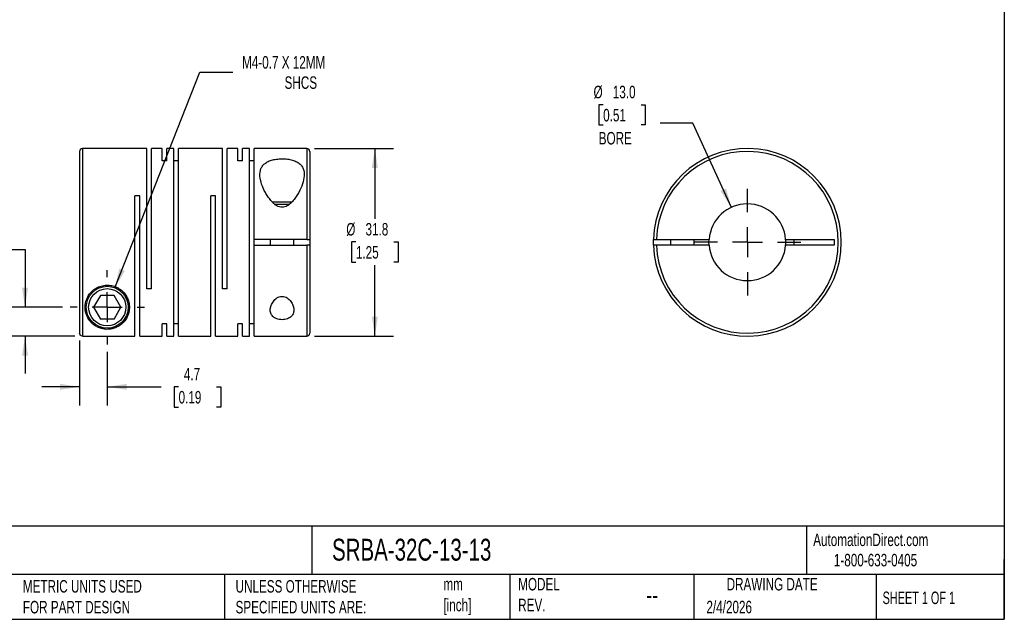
# Model space of a CAD drawing. Header units: millimetres. Extents: x 6 to 273, y 6 to 210.
# Tile 2 of 3: x 106 to 273, y 6 to 108. Entities that reach past the tile are written whole.
import ezdxf

# ---------------------------------------------------------------- set-up
doc = ezdxf.new("R2010")
doc.units = ezdxf.units.MM
doc.linetypes.add('SLD-Center', pattern=[19.05, 15.24, -1.27, 1.27, -1.27])
doc.linetypes.add('SLD-Solid', pattern=[0])
doc.layers.add('CENTER', color=40, linetype='SLD-Center')
doc.layers.add('DIMENSIONS', color=140, linetype='SLD-Solid', lineweight=25)
doc.layers.add('TEXT', color=140, linetype='SLD-Solid', lineweight=25)
doc.styles.add('SLDTEXTSTYLE0', font='TXT', dxfattribs={"width": 0.7})
doc.styles.add('SLDTEXTSTYLE1', font='TXT', dxfattribs={"width": 0.65})
doc.dimstyles.new('SLDDIMSTYLE0', dxfattribs={"dimtxt": 2.158008, "dimasz": 3.302, "dimexe": 0, "dimexo": 0.0625, "dimgap": 0.539502, "dimtad": 0, "dimtih": 1, "dimtoh": 1, "dimdec": 1, "dimrnd": 1e-09, "dimzin": 12, "dimdsep": 46, "dimtxsty": 'SLDTEXTSTYLE0', "dimsah": 1, "dimcen": 0.09, "dimadec": 0, "dimazin": 3, "dimtfac": 1, "dimtdec": 1, "dimtmove": 0, "dimatfit": 0, "dimfxl": 0, "dimfrac": 2, "dimtolj": 1, "dimtzin": 12, "dimarcsym": 0})
doc.dimstyles.new('SLDDIMSTYLE1', dxfattribs={"dimtxt": 2.158008, "dimasz": 3.302, "dimexe": 0, "dimexo": 0.0625, "dimgap": 0.539502, "dimtad": 0, "dimtih": 1, "dimtoh": 1, "dimdec": 1, "dimrnd": 1e-09, "dimzin": 12, "dimdsep": 46, "dimtxsty": 'SLDTEXTSTYLE0', "dimsah": 1, "dimcen": 0.09, "dimadec": 0, "dimazin": 3, "dimtfac": 1, "dimtdec": 1, "dimtofl": 0, "dimtmove": 0, "dimatfit": 3, "dimfxl": 0, "dimfrac": 2, "dimtolj": 1, "dimtzin": 12, "dimarcsym": 0})
doc.dimstyles.new('SLDDIMSTYLE2', dxfattribs={"dimtxt": 2.158008, "dimasz": 3.302, "dimexe": 0, "dimexo": 0.0625, "dimgap": 0.539502, "dimtad": 0, "dimtih": 1, "dimtoh": 1, "dimdec": 1, "dimrnd": 1e-09, "dimzin": 12, "dimdsep": 46, "dimtxsty": 'SLDTEXTSTYLE0', "dimsah": 1, "dimcen": 0, "dimadec": 0, "dimazin": 3, "dimtfac": 1, "dimtdec": 1, "dimtofl": 0, "dimtmove": 0, "dimatfit": 3, "dimfxl": 0, "dimfrac": 2, "dimtolj": 1, "dimtzin": 12, "dimarcsym": 0})
doc.dimstyles.new('SLDDIMSTYLE3', dxfattribs={"dimtxt": 2.158008, "dimasz": 3.302, "dimexe": 0, "dimexo": 0.0625, "dimgap": 0.539502, "dimtad": 0, "dimtih": 1, "dimtoh": 1, "dimdec": 1, "dimrnd": 1e-09, "dimzin": 4, "dimdsep": 46, "dimtxsty": 'SLDTEXTSTYLE0', "dimsah": 1, "dimcen": 0, "dimadec": 0, "dimazin": 1, "dimtfac": 1, "dimtdec": 1, "dimtofl": 0, "dimtmove": 0, "dimatfit": 3, "dimfxl": 0, "dimfrac": 2, "dimtolj": 1, "dimtzin": 12, "dimarcsym": 0})

# ---------------------------------------------------------------- blocks, each defined once
blk = doc.blocks.new('_D')
at = {"layer": 'DIMENSIONS'}
for p, q in [((116.44, 53.57), (116.44, 42.57)), ((121.14, 51.67), (121.14, 42.57)), ((116.44, 45.74), (110.09, 45.74)), ((121.14, 45.74), (130.3, 45.74)), ((133.22, 45.74), (132.5, 45.74)), ((132.5, 45.74), (132.5, 42.31)), ((139.63, 45.74), (140.36, 45.74)), ((140.36, 45.74), (140.36, 42.31)), ((132.5, 42.31), (133.22, 42.31)), ((140.36, 42.31), (139.63, 42.31))]:
    blk.add_line(p, q, dxfattribs=at)
for points in [[(116.44, 45.74), (113.14, 46.25), (113.14, 45.24)], [(121.14, 45.74), (124.45, 45.24), (124.45, 46.25)]]:
    blk.add_solid(points, dxfattribs=at)
at = {"layer": 'DIMENSIONS', "char_height": 2.117, "attachment_point": 1, "style": 'SLDTEXTSTYLE0'}
for s, insert in [('4.7', (134.12, 48.95)), ('0.19', (133.22, 45.04))]:
    blk.add_mtext(s, dxfattribs=dict(at, insert=insert))
blk = doc.blocks.new('_D_1')
at = {"layer": 'DIMENSIONS'}
for p, q in [((90.56, 69.02), (89.84, 69.02)), ((89.84, 69.02), (89.84, 65.59)), ((96.98, 69.02), (97.7, 69.02)), ((97.7, 69.02), (97.7, 65.59)), ((100.87, 69.02), (107.22, 69.02)), ((107.22, 69.02), (107.22, 59.23)), ((89.84, 65.59), (90.56, 65.59)), ((97.7, 65.59), (96.98, 65.59)), ((113.58, 59.23), (104.04, 59.23)), ((115.67, 54.34), (104.04, 54.34)), ((107.22, 54.34), (107.22, 47.99))]:
    blk.add_line(p, q, dxfattribs=at)
for points in [[(107.22, 59.23), (107.73, 62.53), (106.71, 62.53)], [(107.22, 54.34), (106.71, 51.03), (107.73, 51.03)]]:
    blk.add_solid(points, dxfattribs=at)
at = {"layer": 'DIMENSIONS', "char_height": 2.117, "attachment_point": 1, "style": 'SLDTEXTSTYLE0'}
for s, insert in [('4.9', (91.46, 72.23)), ('0.19', (90.56, 68.32))]:
    blk.add_mtext(s, dxfattribs=dict(at, insert=insert))
blk = doc.blocks.new('_D_2')
at = {"layer": 'DIMENSIONS'}
for p, q in [((156.21, 86.13), (169.63, 86.13)), ((166.45, 86.13), (166.45, 74.21)), ((163.25, 70.29), (162.52, 70.29)), ((162.52, 70.29), (162.52, 66.86)), ((169.66, 70.29), (170.39, 70.29)), ((170.39, 70.29), (170.39, 66.86)), ((162.52, 66.86), (163.25, 66.86)), ((170.39, 66.86), (169.66, 66.86)), ((166.45, 54.33), (166.45, 66.38)), ((156.21, 54.33), (169.63, 54.33))]:
    blk.add_line(p, q, dxfattribs=at)
for points in [[(166.45, 86.13), (165.95, 82.83), (166.96, 82.83)], [(166.45, 54.33), (166.96, 57.63), (165.95, 57.63)]]:
    blk.add_solid(points, dxfattribs=at)
at = {"layer": 'DIMENSIONS', "char_height": 2.117, "attachment_point": 1, "style": 'SLDTEXTSTYLE0'}
for s, insert in [('%%c', (161.62, 73.5)), ('31.8', (164.88, 73.5)), ('1.25', (163.25, 69.59))]:
    blk.add_mtext(s, dxfattribs=dict(at, insert=insert))
blk = doc.blocks.new('_D_3')
at = {"layer": 'DIMENSIONS'}
for p, q in [((122.45, 62.53), (136.83, 99.05)), ((136.83, 99.05), (142.38, 99.05))]:
    blk.add_line(p, q, dxfattribs=at)
blk.add_solid([(122.45, 62.53), (124.13, 65.42), (123.18, 65.79)], dxfattribs=at)
at = {"layer": 'DIMENSIONS', "attachment_point": 1, "style": 'SLDTEXTSTYLE0'}
for s, insert, char_height in [('M4-0.7 X 12MM', (143.97, 101.78), 2.1167), ('SHCS', (151.17, 98.35), 2.117)]:
    blk.add_mtext(s, dxfattribs=dict(at, insert=insert, char_height=char_height))
blk = doc.blocks.new('SW_CENTERMARKSYMBOL_0')
at = {"layer": 'CENTER', "color": 0}
for p, q in [((0, 5.08), (0, 6.29)), ((0, 0), (0, 2.54)), ((-5.08, 0), (-6.29, 0)), ((0, 0), (-2.54, 0)), ((0, 0), (0, -2.54)), ((0, 0), (2.54, 0)), ((5.08, 0), (6.29, 0)), ((0, -5.08), (0, -6.29))]:
    blk.add_line(p, q, dxfattribs=at)
blk = doc.blocks.new('_D_4')
at = {"layer": 'DIMENSIONS'}
for p, q in [((205.12, 93.53), (204.39, 93.53)), ((204.39, 93.53), (204.39, 90.11)), ((211.53, 93.53), (212.26, 93.53)), ((212.26, 93.53), (212.26, 90.11)), ((204.39, 90.11), (205.12, 90.11)), ((212.26, 90.11), (211.53, 90.11)), ((220.3, 90.4), (214.75, 90.4)), ((226.83, 76.14), (220.3, 90.4))]:
    blk.add_line(p, q, dxfattribs=at)
blk.add_solid([(226.83, 76.14), (225.92, 79.35), (225, 78.93)], dxfattribs=at)
at = {"layer": 'DIMENSIONS', "char_height": 2.117, "attachment_point": 1, "style": 'SLDTEXTSTYLE0'}
for s, insert in [('%%c', (203.49, 96.75)), ('13.0', (206.75, 96.75)), ('0.51', (205.12, 92.83)), ('BORE', (204.37, 88.92))]:
    blk.add_mtext(s, dxfattribs=dict(at, insert=insert))
blk = doc.blocks.new('SW_CENTERMARKSYMBOL_1')
at = {"layer": 'CENTER', "color": 0}
for p, q in [((0, 5.08), (0, 9.04)), ((0, 0), (0, 2.54)), ((-5.08, 0), (-9.04, 0)), ((0, 0), (-2.54, 0)), ((0, 0), (0, -2.54)), ((0, 0), (2.54, 0)), ((5.08, 0), (9.04, 0)), ((0, -5.08), (0, -9.04))]:
    blk.add_line(p, q, dxfattribs=at)

msp = doc.modelspace()

# ---------------------------------------------------------------- linework, layer by layer
for p, q in [((116.44, 85.63), (116.44, 54.84)), ((127.82, 86.13), (116.94, 86.13)), ((116.94, 86.13), (116.94, 54.34)), ((127.82, 62.33), (127.82, 86.13)), ((130.42, 86.13), (128.62, 86.13)), ((128.62, 62.33), (128.62, 86.13)), ((130.42, 84.03), (130.42, 86.13)), ((132.4, 86.13), (131.22, 86.13)), ((131.22, 84.03), (131.22, 86.13)), ((132.4, 54.33), (132.4, 86.13)), ((140.66, 86.13), (133.2, 86.13)), ((133.2, 54.33), (133.2, 86.13)), ((140.66, 62.33), (140.66, 86.13)), ((143.26, 86.13), (141.46, 86.13)), ((141.46, 62.33), (141.46, 86.13)), ((143.26, 84.03), (143.26, 86.13)), ((145.24, 86.13), (144.06, 86.13)), ((144.06, 84.03), (144.06, 86.13)), ((145.24, 54.33), (145.24, 86.13)), ((154.94, 86.13), (146.04, 86.13)), ((146.04, 70.73), (146.04, 86.13)), ((154.94, 86.13), (154.94, 70.73)), ((155.44, 85.63), (155.44, 70.73)), ((131.22, 84.03), (130.42, 84.03)), ((133.2, 84.03), (132.4, 84.03)), ((144.06, 84.03), (143.26, 84.03)), ((146.04, 84.03), (145.24, 84.03)), ((126.64, 78.13), (125.84, 78.13)), ((125.84, 54.34), (125.84, 78.13)), ((126.64, 54.33), (126.64, 78.13)), ((139.48, 78.13), (138.68, 78.13)), ((138.68, 54.33), (138.68, 78.13)), ((139.48, 54.33), (139.48, 78.13)), ((150.74, 77.03), (149.09, 77.03)), ((152.38, 77.03), (150.74, 77.03)), ((150.74, 76.63), (149.55, 76.63)), ((151.94, 76.63), (150.74, 76.63)), ((154.94, 70.73), (146.04, 70.73)), ((146.04, 69.73), (146.04, 70.73)), ((148.74, 70.73), (148.74, 69.73)), ((152.74, 69.73), (152.74, 70.73)), ((155.44, 70.73), (155.44, 69.73)), ((214.15, 70.73), (223.06, 70.73)), ((216.54, 70.73), (216.54, 69.73)), ((220.54, 69.73), (220.54, 70.73)), ((223.04, 70.23), (223.06, 70.73)), ((223.06, 69.73), (223.04, 70.23)), ((236.02, 70.73), (244.24, 70.73)), ((237.44, 69.73), (237.44, 70.73)), ((244.24, 70.73), (244.24, 69.73)), ((146.04, 54.33), (146.04, 69.73)), ((146.04, 69.73), (154.94, 69.73)), ((154.94, 69.73), (154.94, 54.33)), ((155.44, 69.73), (155.44, 54.83)), ((223.06, 69.73), (214.15, 69.73)), ((244.24, 69.73), (236.02, 69.73)), ((128.62, 62.33), (127.82, 62.33)), ((141.46, 62.33), (140.66, 62.33)), ((119.99, 61.23), (118.84, 59.23)), ((122.3, 61.23), (119.99, 61.23)), ((123.45, 59.23), (122.3, 61.23)), ((118.84, 59.23), (119.99, 57.23)), ((122.3, 57.23), (123.45, 59.23)), ((122.3, 57.23), (119.99, 57.23)), ((131.22, 56.43), (130.42, 56.43)), ((130.42, 54.33), (130.42, 56.43)), ((131.22, 54.33), (131.22, 56.43)), ((133.2, 56.43), (132.4, 56.43)), ((144.06, 56.43), (143.26, 56.43)), ((143.26, 54.33), (143.26, 56.43)), ((144.06, 54.33), (144.06, 56.43)), ((146.04, 56.43), (145.24, 56.43)), ((116.94, 54.34), (125.84, 54.34)), ((126.64, 54.33), (130.42, 54.33)), ((131.22, 54.33), (132.4, 54.33)), ((133.2, 54.33), (138.68, 54.33)), ((139.48, 54.33), (143.26, 54.33)), ((144.06, 54.33), (145.24, 54.33)), ((146.04, 54.33), (154.94, 54.33))]:
    msp.add_line(p, q)
at = {"flags": 128}
msp.add_lwpolyline([(213.65, 69.73), (213.64, 70.23), (213.65, 70.73)], dxfattribs=at)
for radius in [3.55, 3.15]:
    msp.add_circle((121.14, 59.23), radius)
for centre, radius, start, end in [((116.94, 85.63), 0.5, 90, 180), ((154.94, 85.63), 0.5, 0, 90), ((229.54, 70.23), 15.9, 181.8021, 178.1979), ((229.54, 70.23), 15.4, 181.8606, 178.1394), ((229.54, 70.23), 6.5, 4.4117, 175.5883), ((229.54, 70.23), 6.5, 355.5883, 4.4117), ((229.54, 70.23), 6.5, 184.4117, 355.5883), ((154.94, 54.83), 0.5, 270, 0)]:
    msp.add_arc(centre, radius, start, end)
for points, knots in [([(150.74, 76.17), (150.9, 76.17), (151.06, 76.19), (151.36, 76.28), (151.5, 76.35), (151.9, 76.58), (152.13, 76.77), (152.55, 77.19), (152.73, 77.41), (153.07, 77.87), (153.23, 78.1), (153.65, 78.8), (153.89, 79.29), (154.26, 80.23), (154.39, 80.69), (154.52, 81.6), (154.51, 82.02), (154.36, 82.61), (154.29, 82.8), (154.08, 83.15), (153.95, 83.31), (153.63, 83.61), (153.45, 83.74), (153.01, 83.97), (152.77, 84.07), (152.37, 84.19), (152.23, 84.22), (151.94, 84.28), (151.8, 84.3), (151.35, 84.36), (151.03, 84.38), (150.57, 84.38), (150.41, 84.37), (150.1, 84.35), (149.95, 84.34), (149.51, 84.28), (149.22, 84.22), (148.69, 84.06), (148.45, 83.96), (148.03, 83.73), (147.84, 83.59), (147.52, 83.3), (147.4, 83.14), (147.2, 82.78), (147.12, 82.59), (146.98, 82.01), (146.97, 81.57), (147.1, 80.68), (147.23, 80.22), (147.51, 79.51), (147.62, 79.27), (147.85, 78.8), (147.98, 78.56), (148.27, 78.09), (148.42, 77.86), (148.76, 77.4), (148.95, 77.18), (149.26, 76.87), (149.37, 76.77), (149.61, 76.58), (149.73, 76.5), (150, 76.34), (150.14, 76.28), (150.43, 76.19), (150.59, 76.17), (150.74, 76.17)], [0, 0, 0, 0, 0.015625, 0.015625, 0.03125, 0.03125, 0.0625, 0.0625, 0.09375, 0.09375, 0.125, 0.125, 0.1875, 0.1875, 0.25, 0.25, 0.3125, 0.3125, 0.34375, 0.34375, 0.375, 0.375, 0.40625, 0.40625, 0.4375, 0.4375, 0.453125, 0.453125, 0.46875, 0.46875, 0.5, 0.5, 0.515625, 0.515625, 0.53125, 0.53125, 0.5625, 0.5625, 0.59375, 0.59375, 0.625, 0.625, 0.65625, 0.65625, 0.6875, 0.6875, 0.75, 0.75, 0.8125, 0.8125, 0.84375, 0.84375, 0.875, 0.875, 0.90625, 0.90625, 0.9375, 0.9375, 0.953125, 0.953125, 0.96875, 0.96875, 0.984375, 0.984375, 1, 1, 1, 1]), ([(154.94, 70.73), (155.08, 70.73), (155.21, 70.73), (155.39, 70.73), (155.44, 70.73), (155.44, 70.73)], [0, 0, 0, 0, 0.5, 0.5, 1, 1, 1, 1]), ([(213.65, 70.73), (213.65, 70.73), (213.7, 70.73), (213.89, 70.73), (214.02, 70.73), (214.15, 70.73)], [0, 0, 0, 0, 0.5, 0.5, 1, 1, 1, 1]), ([(155.44, 69.73), (155.44, 69.73), (155.39, 69.73), (155.21, 69.73), (155.08, 69.73), (154.94, 69.73)], [0, 0, 0, 0, 0.5, 0.5, 1, 1, 1, 1]), ([(214.15, 69.73), (214.02, 69.73), (213.89, 69.73), (213.7, 69.73), (213.65, 69.73), (213.65, 69.73)], [0, 0, 0, 0, 0.5, 0.5, 1, 1, 1, 1]), ([(117.39, 59.23), (117.39, 59), (117.41, 58.79), (117.49, 58.37), (117.54, 58.17), (117.75, 57.58), (117.94, 57.24), (118.31, 56.77), (118.44, 56.63), (118.73, 56.35), (118.9, 56.22), (119.25, 55.99), (119.44, 55.88), (119.77, 55.74), (119.88, 55.7), (120.12, 55.62), (120.25, 55.58), (120.53, 55.53), (120.68, 55.51), (120.98, 55.48), (121.14, 55.48), (121.45, 55.49), (121.6, 55.5), (121.89, 55.55), (122.03, 55.58), (122.41, 55.69), (122.63, 55.78), (123.04, 55.98), (123.22, 56.1), (123.55, 56.34), (123.69, 56.47), (123.97, 56.76), (124.1, 56.91), (124.44, 57.39), (124.62, 57.75), (124.79, 58.34), (124.84, 58.55), (124.89, 58.97), (124.9, 59.19), (124.88, 59.65), (124.85, 59.88), (124.73, 60.35), (124.65, 60.59), (124.43, 61.05), (124.29, 61.29), (124.04, 61.61), (123.95, 61.72), (123.76, 61.92), (123.65, 62.02), (123.31, 62.3), (123.07, 62.46), (122.52, 62.73), (122.23, 62.83), (121.78, 62.93), (121.62, 62.95), (121.31, 62.98), (121.16, 62.98), (120.69, 62.96), (120.38, 62.91), (119.94, 62.78), (119.8, 62.73), (119.52, 62.61), (119.39, 62.54), (119, 62.32), (118.77, 62.14), (118.36, 61.75), (118.17, 61.53), (117.88, 61.09), (117.76, 60.85), (117.47, 60.14), (117.39, 59.68), (117.39, 59.23)], [0, 0, 0, 0, 0.03125, 0.03125, 0.0625, 0.0625, 0.125, 0.125, 0.15625, 0.15625, 0.1875, 0.1875, 0.21875, 0.21875, 0.234375, 0.234375, 0.25, 0.25, 0.265625, 0.265625, 0.28125, 0.28125, 0.296875, 0.296875, 0.3125, 0.3125, 0.34375, 0.34375, 0.375, 0.375, 0.40625, 0.40625, 0.4375, 0.4375, 0.5, 0.5, 0.53125, 0.53125, 0.5625, 0.5625, 0.59375, 0.59375, 0.625, 0.625, 0.65625, 0.65625, 0.671875, 0.671875, 0.6875, 0.6875, 0.71875, 0.71875, 0.75, 0.75, 0.765625, 0.765625, 0.78125, 0.78125, 0.8125, 0.8125, 0.828125, 0.828125, 0.84375, 0.84375, 0.875, 0.875, 0.90625, 0.90625, 0.9375, 0.9375, 1, 1, 1, 1]), ([(150.74, 61.07), (150.58, 61.07), (150.42, 61.05), (150.13, 60.95), (149.99, 60.88), (149.75, 60.71), (149.64, 60.62), (149.44, 60.42), (149.35, 60.32), (149.11, 60), (148.99, 59.77), (148.82, 59.32), (148.76, 59.1), (148.74, 58.76), (148.74, 58.66), (148.77, 58.44), (148.79, 58.33), (148.86, 58.13), (148.91, 58.03), (149.02, 57.85), (149.09, 57.76), (149.35, 57.51), (149.57, 57.37), (149.98, 57.22), (150.13, 57.18), (150.43, 57.13), (150.59, 57.12), (150.91, 57.12), (151.07, 57.14), (151.37, 57.19), (151.52, 57.23), (151.79, 57.32), (151.91, 57.38), (152.13, 57.52), (152.23, 57.6), (152.48, 57.84), (152.6, 58.04), (152.73, 58.44), (152.76, 58.66), (152.72, 59.1), (152.67, 59.33), (152.5, 59.78), (152.38, 60), (152.14, 60.32), (152.05, 60.43), (151.85, 60.62), (151.74, 60.71), (151.49, 60.88), (151.36, 60.95), (151.06, 61.05), (150.91, 61.07), (150.74, 61.07)], [0, 0, 0, 0, 0.03125, 0.03125, 0.0625, 0.0625, 0.09375, 0.09375, 0.125, 0.125, 0.1875, 0.1875, 0.25, 0.25, 0.28125, 0.28125, 0.3125, 0.3125, 0.34375, 0.34375, 0.375, 0.375, 0.4375, 0.4375, 0.46875, 0.46875, 0.5, 0.5, 0.53125, 0.53125, 0.5625, 0.5625, 0.59375, 0.59375, 0.625, 0.625, 0.6875, 0.6875, 0.75, 0.75, 0.8125, 0.8125, 0.875, 0.875, 0.90625, 0.90625, 0.9375, 0.9375, 0.96875, 0.96875, 1, 1, 1, 1]), ([(116.94, 54.34), (116.81, 54.34), (116.68, 54.39), (116.5, 54.58), (116.44, 54.7), (116.44, 54.84)], [0, 0, 0, 0, 0.5, 0.5, 1, 1, 1, 1])]:
    msp.add_open_spline(points, degree=3, knots=knots)
at = {"layer": 'TEXT'}
for p, q in [((273.05, 209.55), (273.05, 6.35)), ((273.05, 22.13), (6.35, 22.13)), ((155.76, 22.13), (155.76, 13.97)), ((239.58, 22.13), (239.58, 13.97)), ((273.05, 6.35), (273.05, 16.51)), ((273.05, 13.97), (6.35, 13.97)), ((141, 13.97), (141, 6.35)), ((189.3, 13.97), (189.3, 6.35)), ((220.47, 13.97), (220.47, 6.35)), ((251.35, 13.97), (251.35, 6.35)), ((6.35, 6.35), (273.05, 6.35))]:
    msp.add_line(p, q, dxfattribs=at)

# ---------------------------------------------------------------- block references
at = {"layer": 'CENTER'}
for name, p in [('SW_CENTERMARKSYMBOL_1', (229.54, 70.23)), ('SW_CENTERMARKSYMBOL_0', (121.14, 59.23))]:
    msp.add_blockref(name, p, dxfattribs=at)

# ---------------------------------------------------------------- texts
at = {"layer": 'TEXT'}
for s, insert, char_height, attachment_point, style in [('SRBA-32C-13-13', (159.21, 20), 3.7042, 1, 'SLDTEXTSTYLE0'), ('AutomationDirect.com', (240.69, 20.88), 2.1167, 1, 'SLDTEXTSTYLE0'), ('1-800-633-0405', (244.19, 17.44), 2.1167, 1, 'SLDTEXTSTYLE0'), ('MODEL ^JREV.', (190.73, 13.36), 2.1167, 1, 'SLDTEXTSTYLE0'), ('DRAWING DATE', (233.73, 13.36), 2.1167, 2, 'SLDTEXTSTYLE0'), ('METRIC UNITS USED ^JFOR PART DESIGN', (106.85, 13), 2.1167, 1, 'SLDTEXTSTYLE0'), ('UNLESS OTHERWISE ^JSPECIFIED UNITS ARE:', (142.87, 13), 2.1167, 1, 'SLDTEXTSTYLE0'), ('mm^J[inch]', (178.06, 13.36), 2.117, 1, 'SLDTEXTSTYLE0'), ('--', (212.43, 12.08), 3.175, 1, 'SLDTEXTSTYLE0'), ('SHEET 1 OF 1', (252.44, 11.05), 2.1167, 1, 'SLDTEXTSTYLE1'), ('2/4/2026', (222.61, 9.49), 2.117, 1, 'SLDTEXTSTYLE0')]:
    msp.add_mtext(s, dxfattribs=dict(at, insert=insert, char_height=char_height, attachment_point=attachment_point, style=style))

# ---------------------------------------------------------------- dimensions: what is measured, and where the dimension line sits
at = {"layer": 'DIMENSIONS'}
dim = msp.add_diameter_dim_2p(p1=(119.84, 55.93), p2=(122.45, 62.53), text='M4-0.7 X 12MM\\PSHCS', dimstyle='SLDDIMSTYLE2', override={"dimpost": '<>'}, dxfattribs=at)
dim.commit()
dim.dimension.update_dxf_attribs({"geometry": '_D_3', "text_midpoint": (155.14, 99.05), "dimtype": 163})
dim = msp.add_diameter_dim_2p(p1=(232.25, 64.32), p2=(226.83, 76.14), text='<>\\PBORE', dimstyle='SLDDIMSTYLE3', dxfattribs=at)
dim.commit()
dim.dimension.update_dxf_attribs({"geometry": '_D_4', "text_midpoint": (208.33, 91.52), "dimtype": 163})
dim = msp.add_linear_dim(base=(166.45, 54.33), p1=(154.94, 86.13), p2=(154.94, 54.33), angle=90, text='%%c<>', dimstyle='SLDDIMSTYLE1', dxfattribs=at)
dim.commit()
dim.dimension.update_dxf_attribs({"geometry": '_D_2', "text_midpoint": (166.45, 70.29), "dimtype": 160})
dim = msp.add_linear_dim(base=(107.22, 59.23), p1=(116.94, 54.34), p2=(114.85, 59.23), angle=90, dimstyle='SLDDIMSTYLE0', dxfattribs=at)
dim.commit()
dim.dimension.update_dxf_attribs({"geometry": '_D_1', "text_midpoint": (107.22, 69.02), "dimtype": 160})
dim = msp.add_linear_dim(base=(121.14, 45.74), p1=(116.44, 54.84), p2=(121.14, 52.94), dimstyle='SLDDIMSTYLE0', dxfattribs=at)
dim.commit()
dim.dimension.update_dxf_attribs({"geometry": '_D', "text_midpoint": (136.43, 45.74), "dimtype": 160})

doc.saveas('drawing.dxf')
